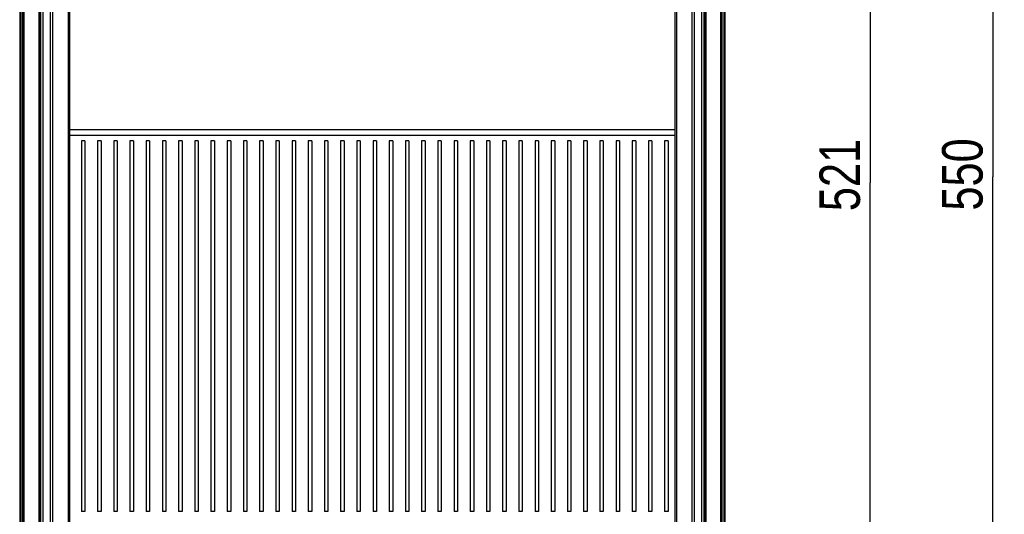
# Model space of a CAD drawing. Extents: x 0 to 594, y 0 to 420.
# Tile 69 of 136: x 346 to 431, y 194 to 236. Entities that reach past the tile are written whole.
import ezdxf

# ---------------------------------------------------------------- set-up
doc = ezdxf.new("R2010")
doc.units = 0
doc.header["$LTSCALE"] = 32.67
doc.layers.get('0').update_dxf_attribs({"linetype": 'CONTINUOUS'})
doc.styles.get("Standard").update_dxf_attribs({"font": 'txt', "width": 0.8})
doc.dimstyles.get("Standard").update_dxf_attribs({"dimtxt": 2.5, "dimasz": 2.5, "dimexe": 1.25, "dimexo": 0.625, "dimtad": 1, "dimcen": 2.5, "dimazin": 3, "dimtfac": 1, "dimtmove": 0, "dimatfit": 3})

# ---------------------------------------------------------------- blocks, each defined once
blk = doc.blocks.new('_FILLED')
at = {"color": 0, "linetype": 'BYBLOCK'}
blk.add_solid([(0, 0), (-1, 0.143), (-1, -0.143)], dxfattribs=at)
blk = doc.blocks.new('*D9')
at = {"color": 2, "linetype": 'CONTINUOUS'}
for p, q in [((408.438, 277.857), (431.229, 277.857)), ((430.229, 277.857), (430.229, 222.857)), ((430.229, 167.858), (430.229, 222.857)), ((407.171, 167.858), (431.229, 167.858))]:
    blk.add_line(p, q, dxfattribs=at)
at = {"color": 2, "linetype": 'CONTINUOUS', "xscale": 3.5, "yscale": 3.5, "zscale": 3.5}
for p, rotation in [((430.229, 277.857), 90), ((430.229, 167.858), 270)]:
    blk.add_blockref('_FILLED', p, dxfattribs=dict(at, rotation=rotation))
at = {"color": 5, "linetype": 'CONTINUOUS', "width": 0.8}
blk.add_text('550', height=3.5, rotation=90, dxfattribs=at).set_placement((429.354, 219.943))
blk = doc.blocks.new('*D10')
at = {"color": 2, "linetype": 'CONTINUOUS'}
for p, q in [((406.034, 274.457), (420.632, 274.457)), ((419.632, 274.457), (419.632, 222.357)), ((419.632, 170.258), (419.632, 222.357)), ((405.664, 170.258), (420.632, 170.258))]:
    blk.add_line(p, q, dxfattribs=at)
at = {"color": 2, "linetype": 'CONTINUOUS', "xscale": 3.5, "yscale": 3.5, "zscale": 3.5}
for p, rotation in [((419.632, 274.457), 90), ((419.632, 170.258), 270)]:
    blk.add_blockref('_FILLED', p, dxfattribs=dict(at, rotation=rotation))
at = {"color": 5, "linetype": 'CONTINUOUS', "width": 0.8}
blk.add_text('521', height=3.5, rotation=90, dxfattribs=at).set_placement((418.757, 219.895))

msp = doc.modelspace()

# ---------------------------------------------------------------- linework, layer by layer
at = {"color": 7, "linetype": 'CONTINUOUS'}
for p, q in [((346.15, 269.432), (346.15, 173.483)), ((346.25, 269.432), (346.25, 173.483)), ((346.43, 173.483), (346.43, 269.432)), ((346.53, 173.483), (346.53, 269.486)), ((347.79, 269.457), (347.79, 173.458)), ((347.89, 269.432), (347.89, 173.458)), ((347.99, 173.458), (347.99, 269.432)), ((348.19, 173.458), (348.19, 269.457)), ((348.79, 269.457), (348.79, 173.458)), ((348.99, 269.432), (348.99, 173.458)), ((350.37, 173.458), (350.37, 269.432)), ((350.47, 173.458), (350.47, 269.457)), ((402.79, 173.458), (402.79, 269.457)), ((402.89, 269.432), (402.89, 173.458)), ((404.27, 173.458), (404.27, 269.432)), ((404.47, 173.458), (404.47, 269.457)), ((405.07, 269.457), (405.07, 173.458)), ((405.27, 269.432), (405.27, 173.458)), ((405.37, 173.458), (405.37, 269.432)), ((405.47, 173.458), (405.47, 269.457)), ((406.73, 173.483), (406.73, 269.486)), ((406.83, 269.432), (406.83, 173.483)), ((407.01, 173.483), (407.01, 269.432)), ((407.11, 173.483), (407.11, 269.432)), ((350.47, 226.957), (402.79, 226.957)), ((350.47, 226.457), (402.79, 226.457)), ((351.48, 225.957), (351.48, 193.957)), ((351.78, 225.957), (351.48, 225.957)), ((351.78, 225.957), (351.78, 193.957)), ((352.88, 225.957), (352.88, 193.957)), ((353.18, 225.957), (352.88, 225.957)), ((353.18, 225.957), (353.18, 193.957)), ((354.28, 225.957), (354.28, 193.957)), ((354.58, 225.957), (354.28, 225.957)), ((354.58, 225.957), (354.58, 193.957)), ((355.68, 225.957), (355.68, 193.957)), ((355.98, 225.957), (355.68, 225.957)), ((355.98, 225.957), (355.98, 193.957)), ((357.08, 225.957), (357.08, 193.957)), ((357.38, 225.957), (357.08, 225.957)), ((357.38, 225.957), (357.38, 193.957)), ((358.48, 225.957), (358.48, 193.957)), ((358.78, 225.957), (358.48, 225.957)), ((358.78, 225.957), (358.78, 193.957)), ((359.88, 225.957), (359.88, 193.957)), ((360.18, 225.957), (359.88, 225.957)), ((360.18, 225.957), (360.18, 193.957)), ((361.28, 225.957), (361.28, 193.957)), ((361.58, 225.957), (361.28, 225.957)), ((361.58, 225.957), (361.58, 193.957)), ((362.68, 225.957), (362.68, 193.957)), ((362.98, 225.957), (362.68, 225.957)), ((362.98, 225.957), (362.98, 193.957)), ((364.08, 225.957), (364.08, 193.957)), ((364.38, 225.957), (364.08, 225.957)), ((364.38, 225.957), (364.38, 193.957)), ((365.48, 225.957), (365.48, 193.957)), ((365.78, 225.957), (365.48, 225.957)), ((365.78, 225.957), (365.78, 193.957)), ((366.88, 225.957), (366.88, 193.957)), ((367.18, 225.957), (366.88, 225.957)), ((367.18, 225.957), (367.18, 193.957)), ((368.28, 225.957), (368.28, 193.957)), ((368.58, 225.957), (368.28, 225.957)), ((368.58, 225.957), (368.58, 193.957)), ((369.68, 225.957), (369.68, 193.957)), ((369.98, 225.957), (369.68, 225.957)), ((369.98, 225.957), (369.98, 193.957)), ((371.08, 225.957), (371.08, 193.957)), ((371.38, 225.957), (371.08, 225.957)), ((371.38, 225.957), (371.38, 193.957)), ((372.48, 225.957), (372.48, 193.957)), ((372.78, 225.957), (372.48, 225.957)), ((372.78, 225.957), (372.78, 193.957)), ((373.88, 225.957), (373.88, 193.957)), ((374.18, 225.957), (373.88, 225.957)), ((374.18, 225.957), (374.18, 193.957)), ((375.28, 225.957), (375.28, 193.957)), ((375.58, 225.957), (375.28, 225.957)), ((375.58, 225.957), (375.58, 193.957)), ((376.68, 225.957), (376.68, 193.957)), ((376.98, 225.957), (376.68, 225.957)), ((376.98, 225.957), (376.98, 193.957)), ((378.08, 225.957), (378.08, 193.957)), ((378.38, 225.957), (378.08, 225.957)), ((378.38, 225.957), (378.38, 193.957)), ((379.48, 225.957), (379.48, 193.957)), ((379.78, 225.957), (379.48, 225.957)), ((379.78, 225.957), (379.78, 193.957)), ((380.88, 225.957), (380.88, 193.957)), ((381.18, 225.957), (380.88, 225.957)), ((381.18, 225.957), (381.18, 193.957)), ((382.28, 225.957), (382.28, 193.957)), ((382.58, 225.957), (382.28, 225.957)), ((382.58, 225.957), (382.58, 193.957)), ((383.68, 225.957), (383.68, 193.957)), ((383.98, 225.957), (383.68, 225.957)), ((383.98, 225.957), (383.98, 193.957)), ((385.08, 225.957), (385.08, 193.957)), ((385.38, 225.957), (385.08, 225.957)), ((385.38, 225.957), (385.38, 193.957)), ((386.48, 225.957), (386.48, 193.957)), ((386.78, 225.957), (386.48, 225.957)), ((386.78, 225.957), (386.78, 193.957)), ((387.88, 225.957), (387.88, 193.957)), ((388.18, 225.957), (387.88, 225.957)), ((388.18, 225.957), (388.18, 193.957)), ((389.28, 225.957), (389.28, 193.957)), ((389.58, 225.957), (389.28, 225.957)), ((389.58, 225.957), (389.58, 193.957)), ((390.68, 225.957), (390.68, 193.957)), ((390.98, 225.957), (390.68, 225.957)), ((390.98, 225.957), (390.98, 193.957)), ((392.38, 225.957), (392.08, 225.957)), ((392.08, 225.957), (392.08, 193.957)), ((392.38, 225.957), (392.38, 193.957)), ((393.78, 225.957), (393.48, 225.957)), ((393.48, 225.957), (393.48, 193.957)), ((393.78, 225.957), (393.78, 193.957)), ((395.18, 225.957), (394.88, 225.957)), ((394.88, 225.957), (394.88, 193.957)), ((395.18, 225.957), (395.18, 193.957)), ((396.58, 225.957), (396.28, 225.957)), ((396.28, 225.957), (396.28, 193.957)), ((396.58, 225.957), (396.58, 193.957)), ((397.98, 225.957), (397.68, 225.957)), ((397.68, 225.957), (397.68, 193.957)), ((397.98, 225.957), (397.98, 193.957)), ((399.38, 225.957), (399.08, 225.957)), ((399.08, 225.957), (399.08, 193.957)), ((399.38, 225.957), (399.38, 193.957)), ((400.78, 225.957), (400.48, 225.957)), ((400.48, 225.957), (400.48, 193.957)), ((400.78, 225.957), (400.78, 193.957)), ((402.18, 225.957), (401.88, 225.957)), ((401.88, 225.957), (401.88, 193.957)), ((402.18, 225.957), (402.18, 193.957)), ((351.78, 193.957), (351.48, 193.957)), ((353.18, 193.957), (352.88, 193.957)), ((354.58, 193.957), (354.28, 193.957)), ((355.98, 193.957), (355.68, 193.957)), ((357.38, 193.957), (357.08, 193.957)), ((358.78, 193.957), (358.48, 193.957)), ((360.18, 193.957), (359.88, 193.957)), ((361.58, 193.957), (361.28, 193.957)), ((362.98, 193.957), (362.68, 193.957)), ((364.38, 193.957), (364.08, 193.957)), ((365.78, 193.957), (365.48, 193.957)), ((367.18, 193.957), (366.88, 193.957)), ((368.58, 193.957), (368.28, 193.957)), ((369.98, 193.957), (369.68, 193.957)), ((371.38, 193.957), (371.08, 193.957)), ((372.78, 193.957), (372.48, 193.957)), ((374.18, 193.957), (373.88, 193.957)), ((375.58, 193.957), (375.28, 193.957)), ((376.98, 193.957), (376.68, 193.957)), ((378.38, 193.957), (378.08, 193.957)), ((379.78, 193.957), (379.48, 193.957)), ((381.18, 193.957), (380.88, 193.957)), ((382.58, 193.957), (382.28, 193.957)), ((383.98, 193.957), (383.68, 193.957)), ((385.38, 193.957), (385.08, 193.957)), ((386.78, 193.957), (386.48, 193.957)), ((388.18, 193.957), (387.88, 193.957)), ((389.58, 193.957), (389.28, 193.957)), ((390.98, 193.957), (390.68, 193.957)), ((392.38, 193.957), (392.08, 193.957)), ((393.78, 193.957), (393.48, 193.957)), ((395.18, 193.957), (394.88, 193.957)), ((396.58, 193.957), (396.28, 193.957)), ((397.98, 193.957), (397.68, 193.957)), ((399.38, 193.957), (399.08, 193.957)), ((400.78, 193.957), (400.48, 193.957)), ((402.18, 193.957), (401.88, 193.957))]:
    msp.add_line(p, q, dxfattribs=at)

# ---------------------------------------------------------------- dimensions: what is measured, and where the dimension line sits
at = {"color": 2, "linetype": 'CONTINUOUS'}
for base, p1, p2, picture, middle in [((430.229, 167.858), (408.438, 277.857), (407.171, 167.858), '*D9', (427.604, 224.143)), ((419.632, 170.258), (406.034, 274.457), (405.664, 170.258), '*D10', (417.007, 224.095))]:
    dim = msp.add_linear_dim(base=base, p1=p1, p2=p2, angle=270, dimstyle='Standard', dxfattribs=at)
    dim.commit()
    dim.dimension.update_dxf_attribs({"geometry": picture, "text_midpoint": middle, "dimtype": 128})

doc.saveas('drawing.dxf')
